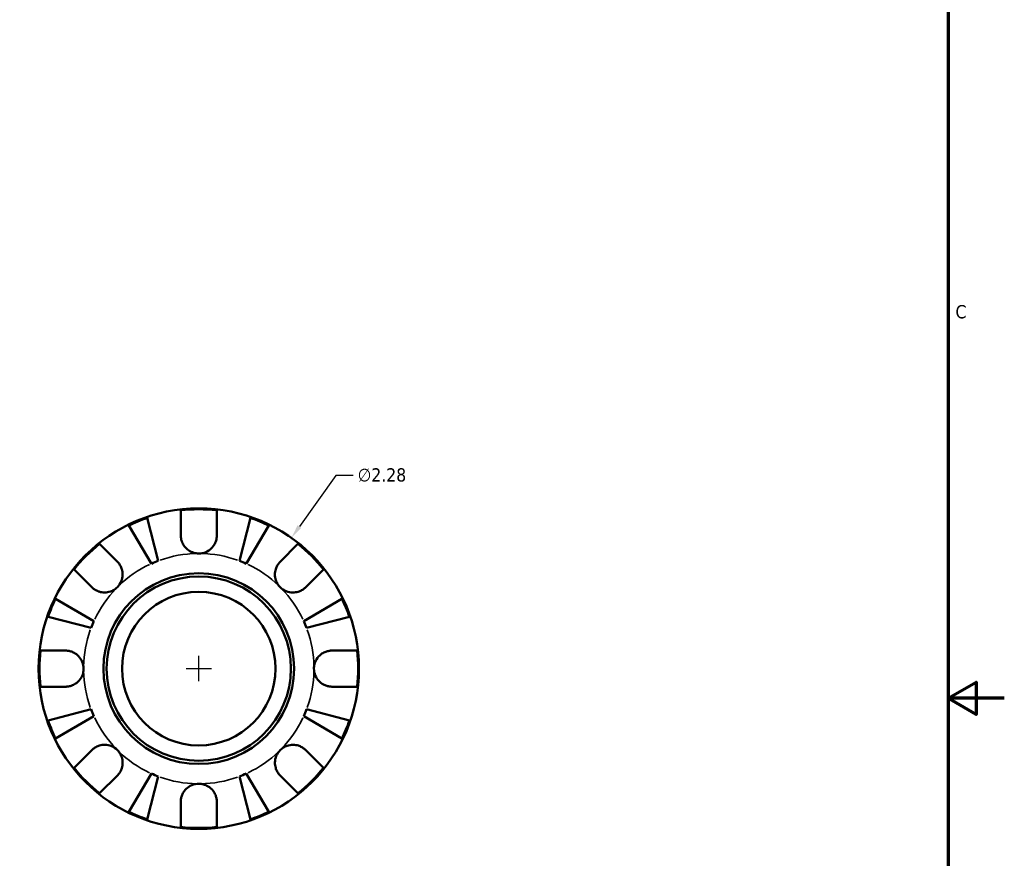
# Model space of a CAD drawing. Header units: inches. Extents: x 0.1 to 37.1, y -3.6 to 21.8.
# Tile 6 of 8: x 26.9 to 33.9, y 9.9 to 15.8. Entities that reach past the tile are written whole.
import ezdxf

# ---------------------------------------------------------------- set-up
doc = ezdxf.new("R2010")
doc.units = ezdxf.units.IN
doc.header["$MEASUREMENT"] = 0
for name, color, linetype, lineweight in [('Border (ANSI)', 7, 'Continuous', 70), ('Dimension (ANSI)', 7, 'Continuous', 25), ('Visible (ANSI)', 7, 'Continuous', 50), ('Visible Narrow (ANSI)', 7, 'Continuous', 35)]:
    doc.layers.add(name, color=color, linetype=linetype, lineweight=lineweight)
doc.styles.add('Note Text (ANSI)', font='tahoma.ttf')
doc.dimstyles.new('Default (ANSI)', dxfattribs={"dimtxt": 0.094488, "dimasz": 0.098425, "dimexe": 0.125, "dimexo": 0.0625, "dimgap": 0.031496, "dimtad": 0, "dimtih": 1, "dimtoh": 1, "dimrnd": 1e-08, "dimzin": 4, "dimdsep": 46, "dimtxsty": 'Note Text (ANSI)', "dimcen": 0.09, "dimdle": 0.393701, "dimclrd": 256, "dimclre": 256, "dimclrt": 5, "dimadec": 0, "dimazin": 1, "dimtfac": 1, "dimtofl": 0, "dimtmove": 0, "dimatfit": 3, "dimfxl": 1, "dimtolj": 1, "dimtzin": 4, "dimlwd": -1, "dimlwe": -1, "dimarcsym": 0})

# ---------------------------------------------------------------- blocks, each defined once
blk = doc.blocks.new('Borders Default Border')
at = {"layer": 'Border (ANSI)', "flags": 128}
for points in [[(0.5, 1), (0.5, 21), (33.5, 21), (33.5, 1), (0.5, 1)], [(33.9, 11), (33.5, 11), (33.7, 11.1155), (33.7, 10.8845), (33.5, 11)]]:
    blk.add_lwpolyline(points, dxfattribs=at)
at = {"layer": 'Border (ANSI)', "color": 5, "true_color": 0x0000ff, "insert": (33.5524, 13.7011), "char_height": 0.0945, "attachment_point": 7, "style": 'Note Text (ANSI)'}
blk.add_mtext('C', dxfattribs=at)
blk = doc.blocks.new('*D12')
at = {"layer": 'Defpoints', "color": 0, "transparency": 16777216}
for p in [(28.8273, 12.1411), (27.5089, 10.2809)]:
    blk.add_point(p, dxfattribs=at)
at = {"layer": 'Dimension (ANSI)', "transparency": 16777216}
for p, q in [((29.1425, 12.5858), (28.8842, 12.2214)), ((29.2672, 12.5858), (29.1425, 12.5858)), ((28.1681, 11.121), (28.1681, 11.301)), ((28.0781, 11.211), (28.2581, 11.211))]:
    blk.add_line(p, q, dxfattribs=at)
blk.add_solid([(28.8709, 12.2308), (28.8976, 12.2119), (28.8273, 12.1411)], dxfattribs=at)
at = {"layer": 'Dimension (ANSI)', "color": 5, "transparency": 16777216, "insert": (29.2987, 12.6367), "char_height": 0.09449, "attachment_point": 1, "style": 'Note Text (ANSI)'}
blk.add_mtext('\\A1;∅2.28', dxfattribs=at)

msp = doc.modelspace()

# ---------------------------------------------------------------- linework, layer by layer
at = {"layer": 'Visible (ANSI)'}
for p, q in [((28.0399, 12.1586), (28.0399, 12.3372)), ((28.2964, 12.3372), (28.2964, 12.1586)), ((27.8, 12.283), (27.8789, 11.9776)), ((28.4573, 11.9776), (28.5363, 12.283)), ((27.8305, 11.9576), (27.6704, 12.2294)), ((28.6659, 12.2294), (28.5058, 11.9576)), ((27.4624, 12.098), (27.5887, 11.9717)), ((28.7475, 11.9717), (28.8738, 12.098)), ((27.4074, 11.7904), (27.2811, 11.9167)), ((29.0552, 11.9167), (28.9289, 11.7904)), ((27.1497, 11.7087), (27.4215, 11.5486)), ((28.9147, 11.5486), (29.1865, 11.7087)), ((27.4015, 11.5002), (27.0961, 11.5791)), ((29.2402, 11.5791), (28.9348, 11.5002)), ((27.0419, 11.3392), (27.2205, 11.3392)), ((29.1158, 11.3392), (29.2944, 11.3392)), ((27.2205, 11.0827), (27.0419, 11.0827)), ((29.2944, 11.0827), (29.1158, 11.0827)), ((27.0961, 10.8428), (27.4015, 10.9218)), ((27.4215, 10.8733), (27.1497, 10.7132)), ((29.1865, 10.7132), (28.9147, 10.8733)), ((28.9348, 10.9218), (29.2402, 10.8428)), ((27.2811, 10.5053), (27.4074, 10.6316)), ((28.9289, 10.6316), (29.0552, 10.5053)), ((27.5887, 10.4502), (27.4624, 10.3239)), ((27.6704, 10.1926), (27.8305, 10.4644)), ((27.8789, 10.4443), (27.8, 10.1389)), ((28.5363, 10.1389), (28.4573, 10.4443)), ((28.5058, 10.4644), (28.6659, 10.1926)), ((28.8738, 10.3239), (28.7475, 10.4502)), ((28.0399, 10.0847), (28.0399, 10.2633)), ((28.2964, 10.2633), (28.2964, 10.0847))]:
    msp.add_line(p, q, dxfattribs=at)
for radius in [1.14, 0.6783, 0.6555, 0.5463]:
    msp.add_circle((28.1681, 11.211), radius, dxfattribs=at)
for radius, start, end in [(1.1335, 83.50378, 96.49622), (1.1335, 108.95326, 116.04674), (1.1335, 63.95326, 71.04674), (1.1335, 128.50378, 141.49622), (1.1335, 38.50378, 51.49622), (0.8194, 110.66622, 114.33378), (0.8194, 65.66622, 69.33378), (1.1335, 153.95326, 161.04674), (1.1335, 18.95326, 26.04674), (0.8194, 155.66622, 159.33378), (0.8194, 20.66622, 24.33378), (1.1335, 173.50378, 186.49622), (1.1335, 353.50378, 6.49622), (0.8194, 200.66622, 204.33378), (0.8194, 335.66622, 339.33378), (1.1335, 198.95326, 206.04674), (1.1335, 333.95326, 341.04674), (1.1335, 218.50378, 231.49622), (0.8194, 245.66622, 249.33378), (0.8194, 290.66622, 294.33378), (1.1335, 308.50378, 321.49622), (1.1335, 243.95326, 251.04674), (1.1335, 288.95326, 296.04674), (1.1335, 263.50378, 276.49622)]:
    msp.add_arc((28.1681, 11.211), radius, start, end, dxfattribs=at)
for points, knots in [([(28.1681, 12.0304), (28.156, 12.0304), (28.144, 12.0321), (28.1192, 12.0393), (28.1067, 12.0452), (28.0846, 12.0604), (28.075, 12.0695), (28.06, 12.0887), (28.0544, 12.0984), (28.0473, 12.115), (28.0452, 12.1215), (28.0421, 12.1341), (28.0411, 12.1401), (28.0401, 12.1503), (28.0399, 12.1545), (28.0399, 12.1586)], [0, 0, 0, 0, 0.092316, 0.092316, 0.1969275, 0.1969275, 0.2967982, 0.2967982, 0.3837033, 0.3837033, 0.4382012, 0.4382012, 0.487457, 0.487457, 0.5217406, 0.5217406, 0.5217406, 0.5217406]), ([(28.2964, 12.1586), (28.2964, 12.1523), (28.2959, 12.146), (28.2941, 12.1336), (28.2927, 12.1276), (28.2887, 12.1143), (28.2858, 12.107), (28.2758, 12.0875), (28.2673, 12.0761), (28.2456, 12.0552), (28.2322, 12.0464), (28.2019, 12.0337), (28.1851, 12.0304), (28.1681, 12.0304)], [-0.5276534, -0.5276534, -0.5276534, -0.5276534, -0.474105, -0.474105, -0.4238883, -0.4238883, -0.3615587, -0.3615587, -0.2513717, -0.2513717, -0.1293356, -0.1293356, 0, 0, 0, 0]), ([(27.5887, 11.9717), (27.5915, 11.969), (27.5941, 11.9661), (27.6019, 11.9567), (27.6066, 11.9499), (27.6149, 11.9346), (27.6184, 11.9263), (27.6246, 11.9052), (27.6265, 11.8923), (27.6261, 11.8632), (27.6228, 11.8472), (27.6102, 11.8166), (27.6007, 11.8024), (27.5887, 11.7904)], [-0.5247, -0.5247, -0.5247, -0.5247, -0.4918187, -0.4918187, -0.4242098, -0.4242098, -0.3529175, -0.3529175, -0.2525465, -0.2525465, -0.1292355, -0.1292355, 0, 0, 0, 0]), ([(28.7475, 11.7904), (28.7408, 11.7971), (28.7348, 11.8046), (28.7243, 11.8213), (28.7199, 11.8305), (28.7122, 11.8534), (28.71, 11.8672), (28.71, 11.8942), (28.712, 11.9072), (28.7185, 11.9281), (28.7221, 11.9362), (28.7305, 11.9512), (28.7353, 11.9581), (28.7429, 11.9669), (28.7452, 11.9694), (28.7475, 11.9717)], [0, 0, 0, 0, 0.0727176, 0.0727176, 0.1504294, 0.1504294, 0.2566741, 0.2566741, 0.3574985, 0.3574985, 0.4278256, 0.4278256, 0.4958936, 0.4958936, 0.523971, 0.523971, 0.523971, 0.523971]), ([(27.5887, 11.7904), (27.582, 11.7836), (27.5745, 11.7776), (27.5578, 11.7671), (27.5486, 11.7627), (27.5257, 11.7551), (27.5119, 11.7528), (27.4849, 11.7528), (27.4719, 11.7548), (27.451, 11.7614), (27.4429, 11.7649), (27.4279, 11.7734), (27.421, 11.7782), (27.4122, 11.7857), (27.4097, 11.788), (27.4074, 11.7904)], [0, 0, 0, 0, 0.0727176, 0.0727176, 0.1504294, 0.1504294, 0.2566741, 0.2566741, 0.3574985, 0.3574985, 0.4278256, 0.4278256, 0.4958936, 0.4958936, 0.523971, 0.523971, 0.523971, 0.523971]), ([(28.9289, 11.7904), (28.9261, 11.7876), (28.9232, 11.785), (28.9139, 11.7772), (28.907, 11.7725), (28.8918, 11.7642), (28.8835, 11.7607), (28.8624, 11.7545), (28.8495, 11.7526), (28.8203, 11.753), (28.8044, 11.7563), (28.7738, 11.7689), (28.7595, 11.7784), (28.7475, 11.7904)], [-0.5247, -0.5247, -0.5247, -0.5247, -0.4918187, -0.4918187, -0.4242098, -0.4242098, -0.3529175, -0.3529175, -0.2525465, -0.2525465, -0.1292355, -0.1292355, 0, 0, 0, 0]), ([(27.2205, 11.3392), (27.2251, 11.3392), (27.2298, 11.339), (27.2421, 11.3376), (27.2497, 11.3361), (27.2654, 11.3314), (27.2735, 11.3281), (27.2927, 11.3177), (27.3033, 11.3098), (27.3237, 11.2887), (27.3327, 11.2752), (27.3454, 11.2447), (27.3487, 11.2279), (27.3487, 11.211)], [-0.5211875, -0.5211875, -0.5211875, -0.5211875, -0.4827149, -0.4827149, -0.4207878, -0.4207878, -0.3526592, -0.3526592, -0.2514043, -0.2514043, -0.1290367, -0.1290367, 0, 0, 0, 0]), ([(28.9875, 11.211), (28.9875, 11.2219), (28.9889, 11.2329), (28.9948, 11.2551), (28.9994, 11.2663), (29.014, 11.2908), (29.0252, 11.3032), (29.0469, 11.3197), (29.0563, 11.3251), (29.0735, 11.3323), (29.0811, 11.3347), (29.0967, 11.338), (29.1046, 11.339), (29.1135, 11.3392), (29.1147, 11.3392), (29.1158, 11.3392)], [-2.2624521, -2.2624521, -2.2624521, -2.2624521, -2.1788932, -2.1788932, -2.0870705, -2.0870705, -1.9601211, -1.9601211, -1.8755047, -1.8755047, -1.811327, -1.811327, -1.7448754, -1.7448754, -1.7354217, -1.7354217, -1.7354217, -1.7354217]), ([(27.3487, 11.211), (27.3487, 11.2), (27.3473, 11.1891), (27.3415, 11.1668), (27.3368, 11.1557), (27.3222, 11.1311), (27.3111, 11.1187), (27.2894, 11.1022), (27.28, 11.0969), (27.2628, 11.0896), (27.2552, 11.0873), (27.2396, 11.0839), (27.2317, 11.083), (27.2227, 11.0827), (27.2216, 11.0827), (27.2205, 11.0827)], [-2.2624521, -2.2624521, -2.2624521, -2.2624521, -2.1788932, -2.1788932, -2.0870705, -2.0870705, -1.9601211, -1.9601211, -1.8755047, -1.8755047, -1.811327, -1.811327, -1.7448754, -1.7448754, -1.7354217, -1.7354217, -1.7354217, -1.7354217]), ([(29.1158, 11.0827), (29.1111, 11.0827), (29.1064, 11.083), (29.0942, 11.0843), (29.0866, 11.0858), (29.0708, 11.0905), (29.0628, 11.0939), (29.0435, 11.1042), (29.0329, 11.1122), (29.0125, 11.1332), (29.0036, 11.1468), (28.9909, 11.1773), (28.9875, 11.194), (28.9875, 11.211)], [-0.5211875, -0.5211875, -0.5211875, -0.5211875, -0.4827149, -0.4827149, -0.4207878, -0.4207878, -0.3526592, -0.3526592, -0.2514043, -0.2514043, -0.1290367, -0.1290367, 0, 0, 0, 0]), ([(27.4074, 10.6316), (27.4101, 10.6343), (27.413, 10.637), (27.4224, 10.6448), (27.4292, 10.6494), (27.4445, 10.6577), (27.4528, 10.6612), (27.4739, 10.6675), (27.4868, 10.6693), (27.5159, 10.6689), (27.5319, 10.6656), (27.5625, 10.6531), (27.5767, 10.6436), (27.5887, 10.6316)], [-0.5247, -0.5247, -0.5247, -0.5247, -0.4918187, -0.4918187, -0.4242098, -0.4242098, -0.3529175, -0.3529175, -0.2525465, -0.2525465, -0.1292355, -0.1292355, 0, 0, 0, 0]), ([(28.7475, 10.6316), (28.7543, 10.6383), (28.7617, 10.6443), (28.7784, 10.6548), (28.7877, 10.6592), (28.8106, 10.6669), (28.8244, 10.6691), (28.8514, 10.6691), (28.8643, 10.6671), (28.8852, 10.6606), (28.8934, 10.657), (28.9084, 10.6486), (28.9152, 10.6438), (28.9241, 10.6362), (28.9265, 10.6339), (28.9289, 10.6316)], [0, 0, 0, 0, 0.0727176, 0.0727176, 0.1504294, 0.1504294, 0.2566741, 0.2566741, 0.3574985, 0.3574985, 0.4278256, 0.4278256, 0.4958936, 0.4958936, 0.523971, 0.523971, 0.523971, 0.523971]), ([(27.5887, 10.6316), (27.5955, 10.6248), (27.6015, 10.6174), (27.612, 10.6007), (27.6164, 10.5914), (27.624, 10.5685), (27.6263, 10.5547), (27.6263, 10.5277), (27.6243, 10.5148), (27.6177, 10.4939), (27.6142, 10.4857), (27.6057, 10.4707), (27.6009, 10.4639), (27.5934, 10.455), (27.5911, 10.4526), (27.5887, 10.4502)], [0, 0, 0, 0, 0.0727176, 0.0727176, 0.1504294, 0.1504294, 0.2566741, 0.2566741, 0.3574985, 0.3574985, 0.4278256, 0.4278256, 0.4958936, 0.4958936, 0.523971, 0.523971, 0.523971, 0.523971]), ([(28.7475, 10.4502), (28.7448, 10.453), (28.7421, 10.4559), (28.7343, 10.4652), (28.7297, 10.4721), (28.7214, 10.4873), (28.7179, 10.4956), (28.7116, 10.5167), (28.7098, 10.5296), (28.7102, 10.5588), (28.7135, 10.5747), (28.726, 10.6053), (28.7355, 10.6196), (28.7475, 10.6316)], [-0.5247, -0.5247, -0.5247, -0.5247, -0.4918187, -0.4918187, -0.4242098, -0.4242098, -0.3529175, -0.3529175, -0.2525465, -0.2525465, -0.1292355, -0.1292355, 0, 0, 0, 0]), ([(28.0399, 10.2633), (28.0399, 10.268), (28.0401, 10.2727), (28.0415, 10.2849), (28.043, 10.2925), (28.0477, 10.3083), (28.051, 10.3163), (28.0614, 10.3356), (28.0693, 10.3462), (28.0904, 10.3666), (28.1039, 10.3755), (28.1344, 10.3882), (28.1512, 10.3916), (28.1681, 10.3916)], [-0.5211875, -0.5211875, -0.5211875, -0.5211875, -0.4827149, -0.4827149, -0.4207878, -0.4207878, -0.3526592, -0.3526592, -0.2514043, -0.2514043, -0.1290367, -0.1290367, 0, 0, 0, 0]), ([(28.1681, 10.3916), (28.1791, 10.3916), (28.19, 10.3902), (28.2123, 10.3843), (28.2234, 10.3797), (28.248, 10.3651), (28.2604, 10.3539), (28.2769, 10.3322), (28.2822, 10.3228), (28.2895, 10.3056), (28.2918, 10.298), (28.2952, 10.2824), (28.2961, 10.2745), (28.2964, 10.2656), (28.2964, 10.2644), (28.2964, 10.2633)], [-2.2624521, -2.2624521, -2.2624521, -2.2624521, -2.1788932, -2.1788932, -2.0870705, -2.0870705, -1.9601211, -1.9601211, -1.8755047, -1.8755047, -1.811327, -1.811327, -1.7448754, -1.7448754, -1.7354217, -1.7354217, -1.7354217, -1.7354217])]:
    msp.add_open_spline(points, degree=3, knots=knots, dxfattribs=at)
at = {"layer": 'Visible Narrow (ANSI)'}
for start, end in [(91.03331, 109.63291), (70.36709, 88.96669), (115.36709, 133.96669), (46.03331, 64.63291), (136.03331, 154.63291), (25.36709, 43.96669), (160.36709, 178.96669), (1.03331, 19.63291), (181.03331, 199.63291), (340.36709, 358.96669), (205.36709, 223.96669), (316.03331, 334.63291), (226.03331, 244.63291), (295.36709, 313.96669), (250.36709, 268.96669), (271.03331, 289.63291)]:
    msp.add_arc((28.1681, 11.211), 0.8194, start, end, dxfattribs=at)

# ---------------------------------------------------------------- block references
msp.add_blockref('Borders Default Border', (0, 0))

# ---------------------------------------------------------------- dimensions: what is measured, and where the dimension line sits
at = {"layer": 'Dimension (ANSI)'}
dim = msp.add_diameter_dim_2p(p1=(27.5089, 10.2809), p2=(28.8273, 12.1411), dimstyle='Default (ANSI)', override={"dimgap": 0.031496, "dimdec": 2, "dimlfac": 1, "dimtol": 0, "dimlim": 0, "dimtp": 0, "dimtm": 0, "dimtdec": 2}, dxfattribs=at)
dim.commit()
dim.dimension.update_dxf_attribs({"geometry": '*D12', "text_midpoint": (29.4711, 12.5858), "dimtype": 163})

doc.saveas('drawing.dxf')
